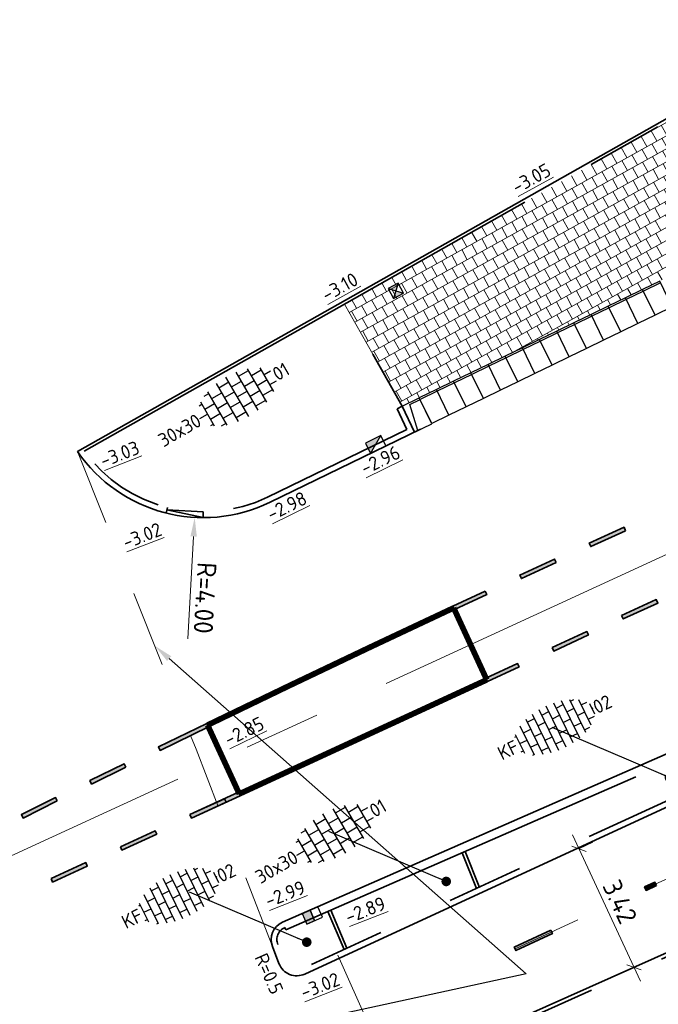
# Model space of a CAD drawing. Header units: metres. Extents: x 111691 to 117439, y 474133 to 478789.
# Tile 94 of 127: x 114167 to 114183, y 476771 to 476797. Entities that reach past the tile are written whole.
import ezdxf
from ezdxf import colors
from ezdxf.entities.mleader import LeaderData, LeaderLine
from ezdxf.enums import TextEntityAlignment as Align
from ezdxf.math import Vec2, Vec3

# ---------------------------------------------------------------- set-up
doc = ezdxf.new("R2010")
doc.units = ezdxf.units.M
for name, pattern in [('AM-AS', [16, 10, -2, 2, -2]), ('VH-GAZONBAND_100X200', [9.5, 7.5, -2]), ('VH-OPSLUITBAND_80X200', [14, 8, -2, 2, -2]), ('VH-RWSBAND', [24, 10, -2, 2, -2, 2, -2, 2, -2]), ('VH-TROTTOIRBAND_130-150', [15, 5, -2, 2, -2, 2, -2]), ('XX-HIDDEN', [4, 2, -2])]:
    doc.linetypes.add(name, pattern=pattern)
doc.layers.get('Defpoints').update_dxf_attribs({"lineweight": 25})
doc.layers.add('N-WE-AM-AS_WEG-G', color=10, linetype='AM-AS', lineweight=18, plot=False)
for name, color, linetype, lineweight in [('N-WE-RI-HWA_KOLK-S', 150, 'Continuous', 25), ('N-WE-VH-HOOGTELABEL-T18', 2, 'Continuous', 18), ('N-WE-VH-KANTOPSLUITING-T18', 10, 'Continuous', 18), ('N-WE-VH-KANTOPSLUITING_ELEMENT_INRIT-S', 1, 'Continuous', 30), ('N-WE-VH-KANTOPSLUITING_GAZONBAND_100X200-G', 90, 'VH-GAZONBAND_100X200', 35), ('N-WE-VH-KANTOPSLUITING_OPSLUITBAND_80X200-G', 150, 'VH-OPSLUITBAND_80X200', 35), ('N-WE-VH-KANTOPSLUITING_TROTTOIRBAND_130 150-G', 210, 'VH-TROTTOIRBAND_130-150', 35), ('N-WE-VH-KANTOPSLUITING_TROTTOIRBAND_RWS_110 220-G', 210, 'VH-RWSBAND', 35), ('N-WE-VH-KANTOPSLUITING_VERLOOPBAND-G', 40, 'Continuous', 35), ('N-WE-VH-KANTOPSLUITING_VOORKANTBAND-G', 7, 'Continuous', 35), ('N-WE-VH-MAATVOERING-M', 7, 'Continuous', 18), ('N-WE-VH-MATERIAALGRENS-G', 7, 'XX-HIDDEN', 18), ('N-WE-VH-VERHARDING_BETONSTRAATSTEEN-S', 7, 'Continuous', 25), ('N-WE-VH-VERHARDING_TEGEL-S', 7, 'Continuous', 25), ('N-WE-VH-VERHARDING_TEGEL60-A', 252, 'Continuous', 18), ('N-WE-VW-MARKERING-G', 7, 'Continuous', 35), ('N-WE-VW-MARKERING_LANGS_STREEP_100_100_010-G', 7, 'Continuous', 25), ('X-XX-AL-AANPIJLING-M', 7, 'Continuous', 18), ('X-XX-AL-AANPIJLING-T25', 7, 'Continuous', 25), ('X-XX-AL-AANPIJLING_SYMBOLEN-T25', 7, 'Continuous', 25)]:
    doc.layers.add(name, color=color, linetype=linetype, lineweight=lineweight)
doc.layers.add('N-WE-VW-MARKERING_LANGS_STREEP_11_010-A', color=7, linetype='Continuous')
doc.layers.add('N-WE-VW-MARKERING_LANGS_STREEP_30270_010-A', color=7, linetype='Continuous')
doc.styles.add('ISO', font='NLCS-ISO.ttf')
doc.styles.add('NLCS-ISO', font='NLCS-ISO.ttf')
doc.styles.add('NLCS-ISO-ANNOTATIEF-T25', font='NLCS-ISO.ttf', dxfattribs={"height": 2.5})
doc.styles.add('NLCS-ISO-M200-T18', font='NLCS-ISO.ttf', dxfattribs={"height": 0.36})
doc.dimstyles.new('M200T25-PIJL', dxfattribs={"dimscale": 0.2, "dimtxt": 2.5, "dimasz": 2, "dimexe": 1, "dimexo": 0.25, "dimgap": 0.75, "dimtad": 1, "dimzin": 0, "dimdsep": 46, "dimtxsty": 'ISO', "dimcen": 0, "dimdle": 1, "dimse1": 1, "dimse2": 1, "dimclrt": 2, "dimazin": 0, "dimtfac": 1, "dimtdec": 4, "dimtmove": 2, "dimatfit": 3, "dimfxl": 1, "dimtolj": 1, "dimtzin": 0, "dimarcsym": 0})
doc.dimstyles.new('NLCS-ANNOTATIEF-T25-PIJL_L2_H1', dxfattribs={"dimtxt": 2.5, "dimasz": 2.5, "dimexe": 2, "dimexo": 2, "dimgap": 0.7, "dimtad": 1, "dimzin": 0, "dimdsep": 46, "dimtxsty": 'NLCS-ISO-ANNOTATIEF-T25', "dimcen": 0, "dimdle": 2, "dimclrd": 256, "dimclre": 256, "dimclrt": 256, "dimadec": 1, "dimazin": 0, "dimtfac": 1, "dimtdec": 3, "dimtofl": 0, "dimtmove": 0, "dimatfit": 3, "dimfxl": 2, "dimfxlon": 1, "dimtfillclr": 256, "dimtolj": 1, "dimtzin": 0, "dimlwd": -1, "dimlwe": -1, "dimarcsym": 0})
doc.dimstyles.new('NLCS-ANNOTATIEF-T25-SCHRAP_L2_H1', dxfattribs={"dimtxt": 2.5, "dimasz": 1.4, "dimexe": 2, "dimexo": 2, "dimgap": 0.7, "dimtad": 1, "dimzin": 0, "dimdsep": 46, "dimtxsty": 'NLCS-ISO-ANNOTATIEF-T25', "dimblk": 'OBLIQUE', "dimcen": 0, "dimdle": 2, "dimclrd": 256, "dimclre": 256, "dimclrt": 256, "dimadec": 1, "dimazin": 0, "dimtfac": 1, "dimtdec": 3, "dimtofl": 0, "dimtmove": 0, "dimatfit": 3, "dimldrblk": 'OBLIQUE', "dimfxl": 2, "dimfxlon": 1, "dimtfillclr": 256, "dimtolj": 1, "dimtzin": 0, "dimlwd": -1, "dimlwe": -1, "dimarcsym": 0})

# ---------------------------------------------------------------- blocks, each defined once
blk = doc.blocks.new('_Oblique')
at = {"color": 0, "linetype": 'ByBlock', "lineweight": -2}
blk.add_line((-0.5, -0.5), (0.5, 0.5), dxfattribs=at)
blk = doc.blocks.new('*D59')
at = {"layer": 'Defpoints', "color": 0, "linetype": 'Continuous', "transparency": 16777216}
for p in [(114181.224, 476774.914), (114181.224, 476774.914), (114182.667, 476771.811)]:
    blk.add_point(p, dxfattribs=at)
at = {"layer": 'N-WE-VH-MAATVOERING-M', "transparency": 16777216}
for p, q in [((114182.836, 476771.448), (114181.056, 476775.276)), ((114181.224, 476774.914), (114181.587, 476775.082)), ((114182.667, 476771.811), (114183.03, 476771.979))]:
    blk.add_line(p, q, dxfattribs=at)
at = {"layer": 'N-WE-VH-MAATVOERING-M', "linetype": 'Continuous', "transparency": 16777216, "xscale": 0.28, "yscale": 0.28, "zscale": 0.28}
for p, rotation in [((114181.224, 476774.914), 114.9376314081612), ((114182.667, 476771.811), 294.9376314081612)]:
    blk.add_blockref('_Oblique', p, dxfattribs=dict(at, rotation=rotation))
at = {"layer": 'N-WE-VH-MAATVOERING-M', "linetype": 'Continuous', "lineweight": 0, "transparency": 16777216, "insert": (114182.299, 476773.527), "char_height": 0.5, "attachment_point": 5, "rotation": 294.9376, "style": 'NLCS-ISO-ANNOTATIEF-T25', "bg_fill": 3, "box_fill_scale": 1.1, "bg_fill_color": 256, "bg_fill_true_color": 13158600, "bg_fill_transparency": 0}
blk.add_mtext('\\A1;3.42', dxfattribs=at)
blk = doc.blocks.new('N-SVH-INRITELEMENT_130 150_180X750X500_MIDDEN')
for p, q in [((0, 0), (0, 0.75)), ((0.5, 0.75), (0, 0.75)), ((0.5, 0.7), (0, 0.7)), ((0.5, 0), (0.5, 0.75)), ((0.5, 0), (0, 0))]:
    blk.add_line(p, q)
blk = doc.blocks.new('N-SVH-INRITELEMENT_130 150_180X750X500_LINKS')
for p, q in [((0, 0), (0, 0.75)), ((0, 0.75), (0.5, 0.75)), ((0.095, 0), (0.2, 0.7)), ((0.2, 0.7), (0.5, 0.7)), ((0.5, 0), (0.5, 0.75)), ((0, 0), (0.5, 0))]:
    blk.add_line(p, q)
blk = doc.blocks.new('SVH-TEGEL_300X300_DUN_HALFST-SO')
for p, q in [((-1.5, -2.87), (-1.5, 2.87)), ((0, -2.97), (0, 2.97)), ((1.5, -2.87), (1.5, 2.87)), ((-4.89, 1.5), (-4.5, 1.5)), ((-4.5, -1.8), (-4.5, 1.8)), ((-3.7, 2.25), (-3, 2.25)), ((-3, -2.52), (-3, 2.52)), ((-3, 1.5), (-1.5, 1.5)), ((-1.5, 2.25), (0, 2.25)), ((0, 1.5), (1.5, 1.5)), ((1.5, 2.25), (3, 2.25)), ((3, -2.52), (3, 2.52)), ((3, 1.5), (4.5, 1.5)), ((4.5, -1.8), (4.5, 1.8)), ((-5.66, 0), (-4.5, 0)), ((-4.5, 0.75), (-3, 0.75)), ((-3, 0), (-1.5, 0)), ((-1.5, 0.75), (0, 0.75)), ((0, 0), (1.5, 0)), ((1.5, 0.75), (3, 0.75)), ((3, 0), (4.5, 0)), ((4.5, 0.75), (5.48, 0.75)), ((-4.5, -0.75), (-3, -0.75)), ((-1.5, -0.75), (0, -0.75)), ((1.5, -0.75), (3, -0.75)), ((4.5, -0.75), (5.48, -0.75)), ((-4.89, -1.5), (-4.5, -1.5)), ((-3.7, -2.25), (-3, -2.25)), ((-3, -1.5), (-1.5, -1.5)), ((-1.5, -2.25), (0, -2.25)), ((0, -1.5), (1.5, -1.5)), ((1.5, -2.25), (3, -2.25)), ((3, -1.5), (4.5, -1.5))]:
    blk.add_line(p, q)
at = {"style": 'NLCS-ISO'}
blk.add_attdef('FORMAAT', text='', height=1.8, dxfattribs=at).set_placement((-5.76, 0), align=Align.MIDDLE_RIGHT)
blk.add_attdef('KLEUR', text='', height=1.8, dxfattribs=at).set_placement((5.58, 0), align=Align.MIDDLE_LEFT)
at = {"style": 'NLCS-ISO', "flags": 1}
blk.add_attdef('FUNCTIE', text='', height=1.8, dxfattribs=at).set_placement((0.12, -3.58), align=Align.MIDDLE_CENTER)
blk = doc.blocks.new('*D275')
at = {"layer": 'Defpoints', "color": 0, "transparency": 16777216}
for p in [(114171.389, 476787.58), (114171.164, 476783.586)]:
    blk.add_point(p, dxfattribs=at)
at = {"layer": 'X-XX-AL-AANPIJLING-M', "transparency": 16777216}
blk.add_line((114170.985, 476780.411), (114171.136, 476783.087), dxfattribs=at)
blk.add_solid([(114171.219, 476783.082), (114171.053, 476783.092), (114171.164, 476783.586)], dxfattribs=at)
at = {"layer": 'X-XX-AL-AANPIJLING-M', "transparency": 16777216, "insert": (114171.436, 476781.477), "char_height": 0.5, "attachment_point": 5, "rotation": 266.7778, "style": 'NLCS-ISO-ANNOTATIEF-T25'}
blk.add_mtext('\\A1;R=4.00', dxfattribs=at)
blk = doc.blocks.new('N-SRI-KOLK_TROTTOIR-SO')
blk.add_hatch(color=256).paths.add_polyline_path([(1.125, 1.5), (-1.125, 1.5), (-1.125, 0)])
blk.add_line((-1.125, 0), (1.125, 1.5))
at = {"flags": 128}
blk.add_lwpolyline([(-1.125, 0), (1.125, 0), (1.125, 1.5), (-1.125, 1.5)], close=True, dxfattribs=at)
blk = doc.blocks.new('N-SRI-KOLK_STRAAT_300X300-SO')
h = blk.add_hatch(color=256)
h.dxf.hatch_style = 1
h.paths.add_polyline_path([(0.75, 1.5), (-0.75, 1.5), (0, 0.75)])
h.paths.add_polyline_path([(0, 0.75), (-0.75, 0), (0.75, 0)])
for p, q in [((-0.75, 0), (0.75, 1.5)), ((0.75, 0), (-0.75, 1.5))]:
    blk.add_line(p, q)
at = {"flags": 128}
blk.add_lwpolyline([(-0.75, 0), (0.75, 0), (0.75, 1.5), (-0.75, 1.5)], close=True, dxfattribs=at)
blk = doc.blocks.new('N-SRI-KOLK_RWS-SO')
at = {"ltscale": 0.1}
blk.add_hatch(color=256, dxfattribs=at).paths.add_polyline_path([(0, 0), (1.125, 0), (1.125, 1.5), (0, 1.5)])
blk.add_line((0, 0), (0, 1.5), dxfattribs=at)
at = {"flags": 128}
blk.add_lwpolyline([(-1.125, 0), (1.125, 0), (1.125, 1.5), (-1.125, 1.5)], close=True, dxfattribs=at)
at = {"ltscale": 0.1, "flags": 128}
blk.add_lwpolyline([(0, 0), (1.125, 0), (1.125, 1.5), (0, 1.5)], close=True, dxfattribs=at)
blk = doc.blocks.new('SVH-BSS_KEIFORMAAT_HALFST-SO')
at = {"ltscale": 0.1}
for p, q in [((-2.1, -2.89), (-2.1, 2.72)), ((-1.05, -3.03), (-1.05, 2.86)), ((0, -3.06), (0, 2.88)), ((1.05, -2.98), (1.05, 2.81)), ((2.1, -2.8), (2.1, 2.62)), ((-4.2, -2.2), (-4.2, 2.03)), ((-3.15, -2.63), (-3.15, 2.46)), ((-3.15, 2.1), (-2.1, 2.1)), ((-1.05, 2.1), (0, 2.1)), ((1.05, 2.1), (2.1, 2.1)), ((3.15, -2.47), (3.15, 2.3)), ((3.15, 2.1), (3.61, 2.1)), ((4.2, -1.94), (4.2, 1.76)), ((-5.46, 1.05), (-5.25, 1.05)), ((-5.25, -1.46), (-5.25, 1.28)), ((-5.25, 0), (-4.2, 0)), ((-4.2, 1.05), (-3.15, 1.05)), ((-3.15, 0), (-2.1, 0)), ((-2.1, 1.05), (-1.05, 1.05)), ((-1.05, 0), (0, 0)), ((0, 1.05), (1.05, 1.05)), ((1.05, 0), (2.1, 0)), ((2.1, 1.05), (3.15, 1.05)), ((3.15, 0), (4.2, 0)), ((4.2, 1.05), (5, 1.05)), ((5.25, -0.83), (5.25, 0.66)), ((5.25, 0), (5.43, 0)), ((-5.58, -1.05), (-5.25, -1.05)), ((-4.2, -1.05), (-3.15, -1.05)), ((-2.1, -1.05), (-1.05, -1.05)), ((0, -1.05), (1.05, -1.05)), ((2.1, -1.05), (3.15, -1.05)), ((4.2, -1.05), (5.12, -1.05)), ((-4.39, -2.1), (-4.2, -2.1)), ((-3.15, -2.1), (-2.1, -2.1)), ((-1.05, -2.1), (0, -2.1)), ((1.05, -2.1), (2.1, -2.1)), ((3.15, -2.1), (3.93, -2.1))]:
    blk.add_line(p, q, dxfattribs=at)
at = {"style": 'NLCS-ISO'}
blk.add_attdef('FORMAAT', text='', height=1.8, dxfattribs=at).set_placement((-5.68, -0.09), align=Align.MIDDLE_RIGHT)
blk.add_attdef('KLEUR', text='', height=1.8, dxfattribs=at).set_placement((5.53, -0.09), align=Align.MIDDLE_LEFT)
at = {"style": 'NLCS-ISO', "flags": 1}
blk.add_attdef('FUNCTIE', text='', height=1.8, dxfattribs=at).set_placement((0.12, -3.58), align=Align.MIDDLE_CENTER)

msp = doc.modelspace()

# ---------------------------------------------------------------- hatches: boundary and pattern name
at = {"layer": 'N-WE-VH-VERHARDING_TEGEL60-A'}
h = msp.add_hatch(dxfattribs=at)
h.set_pattern_fill('AVH-TEGEL_300X300_HALFST-SO', color=256, angle=-181, pattern_type=2)
h.set_pattern_definition([(119.111784, (112611.52067, 477824.6286), (-0.277005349, 0.189124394), [0.3, -0.3]), (209.111784, (112611.52067, 477824.6286), (0.14595452, -0.262101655), [])])
h.paths.add_polyline_path([(114185.591, 476790.863), (114186.04, 476791.081), (114186.49, 476791.3), (114186.94, 476791.518), (114187.39, 476791.737), (114186.287, 476793.687), (114185.509, 476795.062), (114182.121, 476793.146), (114183.917, 476790.05), (114184.241, 476790.208), (114184.691, 476790.426), (114185.141, 476790.645)])
h.paths.add_polyline_path([(114181.543, 476788.897), (114181.992, 476789.116), (114182.442, 476789.334), (114182.892, 476789.552), (114183.342, 476789.771), (114183.791, 476789.989), (114183.917, 476790.05), (114182.121, 476793.146), (114175.15, 476789.202), (114175.088, 476789.167), (114175.825, 476787.861), (114176.595, 476786.495), (114177.045, 476786.713), (114177.495, 476786.932), (114177.944, 476787.15), (114178.394, 476787.368), (114178.844, 476787.587), (114179.294, 476787.805), (114179.744, 476788.024), (114180.193, 476788.242), (114180.643, 476788.46), (114181.093, 476788.679)])
at = {"layer": 'N-WE-VW-MARKERING_LANGS_STREEP_11_010-A'}
h = msp.add_hatch(color=256, dxfattribs=at)
h.dxf.hatch_style = 1
h.paths.add_polyline_path([(114182.446, 476783.236), (114182.405, 476783.327), (114181.495, 476782.912), (114181.536, 476782.821)])
h = msp.add_hatch(color=256, dxfattribs=at)
h.dxf.hatch_style = 1
h.paths.add_polyline_path([(114180.627, 476782.405), (114180.586, 476782.495), (114179.677, 476782.077), (114179.719, 476781.986)])
h = msp.add_hatch(color=256, dxfattribs=at)
h.dxf.hatch_style = 1
h.paths.add_polyline_path([(114178.77, 476781.656), (114178.812, 476781.566), (114177.965, 476781.171), (114177.923, 476781.262)])
h = msp.add_hatch(color=256, dxfattribs=at)
h.dxf.hatch_style = 1
h.paths.add_polyline_path([(114182.341, 476781.017), (114182.383, 476780.927), (114183.291, 476781.345), (114183.249, 476781.436)])
h = msp.add_hatch(color=256, dxfattribs=at)
h.dxf.hatch_style = 1
h.paths.add_polyline_path([(114180.524, 476780.18), (114180.566, 476780.089), (114181.474, 476780.508), (114181.432, 476780.599)])
h = msp.add_hatch(color=256, dxfattribs=at)
h.dxf.hatch_style = 1
h.paths.add_polyline_path([(114167.566, 476776.164), (114167.521, 476776.253), (114166.626, 476775.808), (114166.671, 476775.718)])
at = {"layer": 'N-WE-VW-MARKERING_LANGS_STREEP_30270_010-A'}
h = msp.add_hatch(color=256, dxfattribs=at)
h.dxf.hatch_style = 1
h.paths.add_polyline_path([(114180.49, 476772.783), (114180.532, 476772.692), (114179.575, 476772.251), (114179.533, 476772.342)])

# ---------------------------------------------------------------- linework, layer by layer
at = {"layer": 'N-WE-VH-KANTOPSLUITING_OPSLUITBAND_80X200-G'}
msp.add_lwpolyline([(114188.705, 476805.639), (114192.212, 476799.523, -0.415639), (114191.994, 476798.73), (114175.15, 476789.202), (114168.27, 476785.322)], format="xyb", dxfattribs=at)
at = {"layer": 'N-WE-VH-KANTOPSLUITING_TROTTOIRBAND_130 150-G'}
for points in [[(114176.722, 476785.89), (114176.462, 476786.425), (114176.593, 476786.499)], [(114173.525, 476772.855), (114173.553, 476772.79)]]:
    msp.add_lwpolyline(points, dxfattribs=at)
at = {"layer": 'N-WE-VH-KANTOPSLUITING_TROTTOIRBAND_130 150-G', "flags": 128}
for points in [[(114176.722, 476785.89), (114173.071, 476784.116, -0.363971), (114168.27, 476785.322, -0.363971)], [(114173.339, 476772.408, -0.401667), (114173.525, 476772.855, -0.401667)]]:
    msp.add_lwpolyline(points, format="xyb", dxfattribs=at)
at = {"layer": 'N-WE-VH-KANTOPSLUITING_VERLOOPBAND-G'}
for p, q in [((114170.451, 476783.846), (114170.414, 476783.7)), ((114171.389, 476783.73), (114170.435, 476783.782)), ((114170.435, 476783.782), (114171.389, 476783.58)), ((114171.389, 476783.58), (114171.389, 476783.73))]:
    msp.add_line(p, q, dxfattribs=at)
at = {"layer": 'N-WE-VH-KANTOPSLUITING_VOORKANTBAND-G'}
msp.add_lwpolyline([(114188.618, 476805.642), (114192.142, 476799.484, -0.415639), (114191.954, 476798.8), (114175.11, 476789.272), (114168.093, 476785.314)], format="xyb", dxfattribs=at)
msp.add_lwpolyline([(114176.923, 476785.82), (114176.595, 476786.495), (114175.825, 476787.861)], dxfattribs=at)
at = {"layer": 'N-WE-VH-KANTOPSLUITING_VOORKANTBAND-G', "flags": 128}
for points in [[(114177.076, 476785.894), (114173.136, 476783.981, -0.370882), (114168.093, 476785.314, -0.370882)], [(114173.199, 476772.353, -0.401667), (114173.465, 476772.992)]]:
    msp.add_lwpolyline(points, format="xyb", dxfattribs=at)
at = {"layer": 'N-WE-VH-MATERIAALGRENS-G'}
for points in [[(114187.717, 476791.062), (114177.076, 476785.894)], [(114175.825, 476787.861), (114175.088, 476789.167)], [(114174.914, 476772.133), (114176.299, 476769.013), (114176.927, 476767.723)]]:
    msp.add_lwpolyline(points, dxfattribs=at)
at = {"layer": 'N-WE-VH-MATERIAALGRENS-G', "flags": 128}
msp.add_lwpolyline([(114168.093, 476785.314), (114171.198, 476777.519), (114173.286, 476772.129)], dxfattribs=at)
at = {"layer": 'N-WE-VW-MARKERING-G'}
for points in [[(114182.446, 476783.236), (114182.405, 476783.327), (114181.495, 476782.912), (114181.536, 476782.821)], [(114180.627, 476782.405), (114180.586, 476782.495), (114179.677, 476782.077), (114179.719, 476781.986)], [(114178.77, 476781.656), (114178.812, 476781.566), (114177.965, 476781.171), (114177.923, 476781.262)], [(114182.341, 476781.017), (114182.383, 476780.927), (114183.291, 476781.345), (114183.249, 476781.436)], [(114180.524, 476780.18), (114180.566, 476780.089), (114181.474, 476780.508), (114181.432, 476780.599)], [(114167.566, 476776.164), (114167.521, 476776.253), (114166.626, 476775.808), (114166.671, 476775.718)], [(114180.49, 476772.783), (114180.532, 476772.692), (114179.575, 476772.251), (114179.533, 476772.342)]]:
    msp.add_lwpolyline(points, close=True, dxfattribs=at)

# ---------------------------------------------------------------- block references
at = {"layer": 'N-WE-RI-HWA_KOLK-S', "xscale": 0.2, "yscale": 0.2, "zscale": 0.2}
for name, p, rotation in [('N-SRI-KOLK_STRAAT_300X300-SO', (114176.358, 476789.646), 208.8770411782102), ('N-SRI-KOLK_TROTTOIR-SO', (114175.969, 476785.357), 25.9004770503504)]:
    msp.add_blockref(name, p, dxfattribs=dict(at, rotation=rotation))
at = {"layer": 'N-WE-VH-KANTOPSLUITING_ELEMENT_INRIT-S'}
for name, p, rotation in [('N-SVH-INRITELEMENT_130 150_180X750X500_MIDDEN', (114183.22, 476788.878), 25.90047702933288), ('N-SVH-INRITELEMENT_130 150_180X750X500_MIDDEN', (114182.77, 476788.659), 25.90047702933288), ('N-SVH-INRITELEMENT_130 150_180X750X500_MIDDEN', (114182.32, 476788.441), 25.90047702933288), ('N-SVH-INRITELEMENT_130 150_180X750X500_MIDDEN', (114181.87, 476788.223), 25.90047702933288), ('N-SVH-INRITELEMENT_130 150_180X750X500_MIDDEN', (114181.42, 476788.004), 25.90047702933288), ('N-SVH-INRITELEMENT_130 150_180X750X500_MIDDEN', (114180.971, 476787.786), 25.90047702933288), ('N-SVH-INRITELEMENT_130 150_180X750X500_MIDDEN', (114180.071, 476787.349), 25.90047702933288), ('N-SVH-INRITELEMENT_130 150_180X750X500_MIDDEN', (114180.521, 476787.567), 25.90047702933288), ('N-SVH-INRITELEMENT_130 150_180X750X500_MIDDEN', (114179.621, 476787.131), 25.90047702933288), ('N-SVH-INRITELEMENT_130 150_180X750X500_MIDDEN', (114179.172, 476786.912), 25.90047702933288), ('N-SVH-INRITELEMENT_130 150_180X750X500_MIDDEN', (114178.722, 476786.694), 25.90047702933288), ('N-SVH-INRITELEMENT_130 150_180X750X500_MIDDEN', (114178.272, 476786.475), 25.90047702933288), ('N-SVH-INRITELEMENT_130 150_180X750X500_MIDDEN', (114177.372, 476786.039), 25.90047702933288), ('N-SVH-INRITELEMENT_130 150_180X750X500_MIDDEN', (114177.822, 476786.257), 25.90047702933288), ('N-SVH-INRITELEMENT_130 150_180X750X500_LINKS', (114176.923, 476785.82), 25.90047707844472)]:
    msp.add_blockref(name, p, dxfattribs=dict(at, rotation=rotation))
at = {"layer": 'N-WE-VH-VERHARDING_TEGEL-S', "xscale": 0.2, "yscale": 0.2, "zscale": 0.2, "rotation": 30.11178359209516}
msp.add_blockref('SVH-TEGEL_300X300_DUN_HALFST-SO', (114172.28, 476786.74), dxfattribs=at).add_auto_attribs({'FORMAAT': '30x30', 'KLEUR': '01'})

# ---------------------------------------------------------------- texts
at = {"layer": 'N-WE-VH-HOOGTELABEL-T18', "style": 'NLCS-ISO-M200-T18'}
for s, rotation, p in [('%%U-3.05', 28.7857, (114179.597, 476792.045)), ('%%U-3.10', 28.7857, (114174.619, 476789.223)), ('%%U-3.03', 21.3317, (114168.773, 476784.884)), ('%%U-2.96', 26.0523, (114175.622, 476784.689)), ('%%U-2.98', 26.0523, (114173.171, 476783.485)), ('%%U-3.02', 21.3317, (114169.364, 476782.748))]:
    msp.add_text(s, height=0.36, rotation=rotation, dxfattribs=at).set_placement(p)

# ---------------------------------------------------------------- dimensions: what is measured, and where the dimension line sits
at = {"layer": 'N-WE-VH-MAATVOERING-M', "linetype": 'Continuous', "lineweight": 0}
dim = msp.add_linear_dim(base=(114181.224, 476774.914), p1=(114182.667, 476771.811), p2=(114181.224, 476774.914), angle=114.9376, dimstyle='NLCS-ANNOTATIEF-T25-SCHRAP_L2_H1', override={"dimtfill": 1}, dxfattribs=at)
dim.commit()
dim.dimension.update_dxf_attribs({"geometry": '*D59', "text_midpoint": (114182.299, 476773.527)})
at = {"layer": 'X-XX-AL-AANPIJLING-M'}
dim = msp.add_radius_dim(center=(114171.389, 476787.58), mpoint=(114171.164, 476783.586), dimstyle='NLCS-ANNOTATIEF-T25-PIJL_L2_H1', override={"dimpost": 'R=<>'}, dxfattribs=at)
dim.commit()
dim.dimension.update_dxf_attribs({"geometry": '*D275', "text_midpoint": (114171.436, 476781.477)})

# ---------------------------------------------------------------- leaders
at = {"layer": 'X-XX-AL-AANPIJLING_SYMBOLEN-T25'}
msp.add_leader([(114183.595, 476776.775), (114180.522, 476778.085)], dimstyle='M200T25-PIJL', override={"dimasz": 1.25, "dimgap": 0.14, "dimtad": 0, "dimldrblk": 'Dot', "dimfxl": 1.5, "dimarcsym": 1}, dxfattribs=at)

# ---------------------------------------------------------------- next in the draw order: hatches: boundary and pattern name
at = {"layer": 'N-WE-VW-MARKERING_LANGS_STREEP_30270_010-A'}
h = msp.add_hatch(color=256, dxfattribs=at)
h.dxf.hatch_style = 1
h.paths.add_polyline_path([(114183.256, 476773.948), (114183.214, 476774.038), (114182.942, 476773.913), (114182.984, 476773.822)])

# ---------------------------------------------------------------- next in the draw order: linework, layer by layer
at = {"layer": 'N-WE-AM-AS_WEG-G', "flags": 128}
msp.add_lwpolyline([(114211.057, 476819.223), (114211.918, 476817.602, 0.163132), (114216.529, 476813.227, -1.027398), (114198.235, 476776.552, 0.234567), (114189.345, 476776.809), (114179.554, 476772.296)], format="xyb", dxfattribs=at)
at = {"layer": 'N-WE-AM-AS_WEG-G'}
msp.add_lwpolyline([(114185.262, 476783.417), (114155.51, 476769.748)], dxfattribs=at)
at = {"layer": 'N-WE-VH-KANTOPSLUITING_GAZONBAND_100X200-G', "flags": 128}
msp.add_lwpolyline([(114217.802, 476774.568, 0.334619), (114217.331, 476774.666, -0.227531), (114198.207, 476774.77, 0.229709), (114189.567, 476774.782), (114176.358, 476768.894)], format="xyb", dxfattribs=at)
at = {"layer": 'N-WE-VH-KANTOPSLUITING_TROTTOIRBAND_130 150-G', "flags": 128}
msp.add_lwpolyline([(114214.738, 476777.085, -0.22794), (114198.447, 476778.321, 0.244497), (114189.09, 476778.736), (114173.984, 476771.773, -0.43259), (114173.511, 476771.964), (114173.339, 476772.408)], format="xyb", dxfattribs=at)
at = {"layer": 'N-WE-VH-KANTOPSLUITING_TROTTOIRBAND_RWS_110 220-G', "flags": 128}
msp.add_lwpolyline([(114173.553, 476772.79), (114184.209, 476777.455, -0.015504), (114187.073, 476778.605, 0.02752), (114192.149, 476780.785), (114194.522, 476781.963, -0.236068), (114201.481, 476781.942, 0.110176), (114207.484, 476780.428, -0.170963), (114214.792, 476777.624, -0.567304), (114214.713, 476777.15, -0.567304)], format="xyb", dxfattribs=at)
at = {"layer": 'N-WE-VH-KANTOPSLUITING_VOORKANTBAND-G', "flags": 128}
for points in [[(114173.465, 476772.992), (114184.121, 476777.657, -0.015504), (114186.998, 476778.812, 0.02752), (114192.051, 476780.982), (114194.424, 476782.16, -0.236068), (114201.58, 476782.139, 0.110176), (114207.49, 476780.647, -0.170963), (114214.935, 476777.792, -0.567304), (114214.793, 476776.945, -0.22794), (114198.372, 476778.191, 0.244504), (114189.153, 476778.6), (114174.047, 476771.636, -0.43259), (114173.371, 476771.91), (114173.199, 476772.353)], [(114217.288, 476774.756, -0.227531), (114198.251, 476774.86, 0.229668), (114189.524, 476774.872), (114176.313, 476768.983)]]:
    msp.add_lwpolyline(points, format="xyb", dxfattribs=at)
at = {"layer": 'N-WE-VW-MARKERING-G'}
msp.add_lwpolyline([(114183.256, 476773.948), (114183.214, 476774.038), (114182.942, 476773.913), (114182.984, 476773.822)], close=True, dxfattribs=at)

# ---------------------------------------------------------------- next in the draw order: leaders
at = {"layer": 'X-XX-AL-AANPIJLING-T25'}
ml = msp.add_multileader_mtext('Standard', dxfattribs=at)
ml.set_content('Aansluiten op bestaande situatie', color=256, style='NLCS-ISO-ANNOTATIEF-T25')
ml.set_leader_properties(color=256, linetype='ByLayer', lineweight=-1)
ml.build(insert=Vec2(0, 0))
ml.multileader.update_dxf_attribs({"text_left_attachment_type": 5, "text_right_attachment_type": 5, "dogleg_length": 2.5, "arrow_head_size": 0.5, "scale": 0.2})
ctx = ml.context
ctx.base_point, ctx.scale, ctx.char_height, ctx.arrow_head_size, ctx.landing_gap_size, ctx.plane_origin, ctx.plane_x_axis, ctx.plane_y_axis = Vec3(114170.211, 476769.069), 0.2, 0.5, 0.5, 0.18, Vec3(114176.814, 476786.466), Vec3(0.501689, -0.865048), Vec3(0.865048, 0.501689)
ctx.left_attachment, ctx.right_attachment = 5, 5
notes = []
notes.append((ctx, [(0, (1, 1, 0), (114169.96, 476769.502), (0.501689, -0.865048), 0.5, [(0, [(114170.121, 476780.222), (114179.845, 476771.637)], 0, [])])]))
ctx.mtext.insert, ctx.mtext.text_direction, ctx.mtext.rotation, ctx.mtext.flow_direction = Vec3(114170.864, 476769.24), Vec3(0.501689, -0.865048), 5.237939, 5
ctx.mtext.has_bg_fill, ctx.mtext.bg_color, ctx.mtext.bg_scale_factor, ctx.mtext.bg_transparency, ctx.mtext.use_window_bg_color = 1, -1027028792, 1.5, 0, 1
for ctx, leaders in notes:
    for number, flags, end, landing, length, lines in leaders:
        leader = LeaderData()
        leader.index, (leader.has_last_leader_line, leader.has_dogleg_vector, leader.attachment_direction) = number, flags
        leader.last_leader_point, leader.dogleg_vector, leader.dogleg_length = Vec3(end), Vec3(landing), length
        for number, points, colour, breaks in lines:
            line = LeaderLine()
            line.index, line.vertices, line.color, line.breaks = number, Vec3.list(points), colors.encode_raw_color(colour), breaks
            leader.lines.append(line)
        ctx.leaders.append(leader)

# ---------------------------------------------------------------- next in the draw order: hatches: boundary and pattern name
at = {"layer": 'N-WE-VW-MARKERING_LANGS_STREEP_11_010-A'}
h = msp.add_hatch(color=256, dxfattribs=at)
h.dxf.hatch_style = 1
h.paths.add_polyline_path([(114178.79, 476779.381), (114178.832, 476779.29), (114179.658, 476779.671), (114179.616, 476779.761)])
h = msp.add_hatch(color=256, dxfattribs=at)
h.dxf.hatch_style = 1
h.paths.add_polyline_path([(114171.523, 476778.105), (114171.479, 476778.195), (114170.213, 476777.579), (114170.257, 476777.489)])
h = msp.add_hatch(color=256, dxfattribs=at)
h.dxf.hatch_style = 1
h.paths.add_polyline_path([(114169.359, 476777.049), (114169.315, 476777.139), (114168.418, 476776.697), (114168.462, 476776.607)])
h = msp.add_hatch(color=256, dxfattribs=at)
h.dxf.hatch_style = 1
h.paths.add_polyline_path([(114171.035, 476775.806), (114171.077, 476775.715), (114172.353, 476776.303), (114172.311, 476776.394)])
h = msp.add_hatch(color=256, dxfattribs=at)
h.dxf.hatch_style = 1
h.paths.add_polyline_path([(114171.035, 476775.806), (114171.077, 476775.715), (114171.985, 476776.133), (114171.943, 476776.224)])
h = msp.add_hatch(color=256, dxfattribs=at)
h.dxf.hatch_style = 1
h.paths.add_polyline_path([(114169.219, 476774.968), (114169.26, 476774.877), (114170.169, 476775.296), (114170.127, 476775.387)])
h = msp.add_hatch(color=256, dxfattribs=at)
h.dxf.hatch_style = 1
h.paths.add_polyline_path([(114167.402, 476774.131), (114167.444, 476774.04), (114168.352, 476774.459), (114168.31, 476774.55)])

# ---------------------------------------------------------------- next in the draw order: linework, layer by layer
at = {"layer": 'N-WE-VH-KANTOPSLUITING_OPSLUITBAND_80X200-G'}
for points in [[(114178.169, 476774.811), (114178.542, 476773.874)], [(114174.725, 476773.303), (114175.149, 476772.31)]]:
    msp.add_lwpolyline(points, dxfattribs=at)
at = {"layer": 'N-WE-VH-KANTOPSLUITING_VOORKANTBAND-G'}
for points in [[(114178.243, 476774.841), (114178.617, 476773.904)], [(114174.651, 476773.272), (114175.075, 476772.278)]]:
    msp.add_lwpolyline(points, dxfattribs=at)
at = {"layer": 'N-WE-VW-MARKERING-G'}
for points in [[(114178.79, 476779.381), (114178.832, 476779.29), (114179.658, 476779.671), (114179.616, 476779.761)], [(114171.523, 476778.105), (114171.479, 476778.195), (114170.213, 476777.579), (114170.257, 476777.489)], [(114169.359, 476777.049), (114169.315, 476777.139), (114168.418, 476776.697), (114168.462, 476776.607)], [(114171.035, 476775.806), (114171.077, 476775.715), (114172.353, 476776.303), (114172.311, 476776.394)], [(114171.035, 476775.806), (114171.077, 476775.715), (114171.985, 476776.133), (114171.943, 476776.224)], [(114169.219, 476774.968), (114169.26, 476774.877), (114170.169, 476775.296), (114170.127, 476775.387)], [(114167.402, 476774.131), (114167.444, 476774.04), (114168.352, 476774.459), (114168.31, 476774.55)]]:
    msp.add_lwpolyline(points, close=True, dxfattribs=at)
at = {"layer": 'N-WE-VW-MARKERING_LANGS_STREEP_100_100_010-G', "const_width": 0.15, "flags": 128}
msp.add_lwpolyline([(114177.944, 476781.217, 0.003681), (114171.501, 476778.15, 0.003681)], format="xyb", dxfattribs=at)
for points in [[(114177.944, 476781.217), (114178.811, 476779.335)], [(114172.332, 476776.348), (114178.811, 476779.335)], [(114171.501, 476778.15), (114172.332, 476776.348)]]:
    msp.add_lwpolyline(points, dxfattribs=at)

# ---------------------------------------------------------------- next in the draw order: block references
at = {"layer": 'N-WE-RI-HWA_KOLK-S', "xscale": 0.2, "yscale": 0.2, "zscale": 0.2, "rotation": 203.6432273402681}
msp.add_blockref('N-SRI-KOLK_RWS-SO', (114174.183, 476773.307), dxfattribs=at)
at = {"layer": 'N-WE-VH-VERHARDING_BETONSTRAATSTEEN-S', "xscale": 0.2000000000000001, "yscale": 0.2000000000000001, "zscale": 0.2000000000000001, "rotation": 25.94840138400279}
for p in [(114180.622, 476778.126), (114170.776, 476773.713)]:
    msp.add_blockref('SVH-BSS_KEIFORMAAT_HALFST-SO', p, dxfattribs=at).add_auto_attribs({'FORMAAT': 'KF', 'KLEUR': '02'})
at = {"layer": 'N-WE-VH-VERHARDING_TEGEL-S', "xscale": 0.2, "yscale": 0.2, "zscale": 0.2, "rotation": 30.11178359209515}
msp.add_blockref('SVH-TEGEL_300X300_DUN_HALFST-SO', (114174.82, 476775.313), dxfattribs=at).add_auto_attribs({'FORMAAT': '30x30', 'KLEUR': '01'})

# ---------------------------------------------------------------- next in the draw order: texts
at = {"layer": 'N-WE-VH-HOOGTELABEL-T18', "style": 'NLCS-ISO-M200-T18'}
for s, rotation, p in [('%%U-2.85', 26.0523, (114172.051, 476777.591)), ('%%U-2.99', 21.3317, (114173.092, 476773.368)), ('%%U-2.89', 21.3317, (114175.192, 476772.946)), ('%%U-3.02', 21.3317, (114174.024, 476770.974))]:
    msp.add_text(s, height=0.36, rotation=rotation, dxfattribs=at).set_placement(p)
at = {"layer": 'N-WE-VH-KANTOPSLUITING-T18', "style": 'NLCS-ISO'}
msp.add_text('R=0.5', height=0.36, rotation=293.9364, dxfattribs=at).set_placement((114172.722, 476772.075))

# ---------------------------------------------------------------- next in the draw order: leaders
at = {"layer": 'X-XX-AL-AANPIJLING_SYMBOLEN-T25'}
for points in [[(114177.75, 476774.058), (114174.677, 476775.368)], [(114174.098, 476772.469), (114171.025, 476773.778)]]:
    msp.add_leader(points, dimstyle='M200T25-PIJL', override={"dimasz": 1.25, "dimgap": 0.14, "dimtad": 0, "dimldrblk": 'Dot', "dimfxl": 1.5, "dimarcsym": 1}, dxfattribs=at)

doc.saveas('drawing.dxf')
